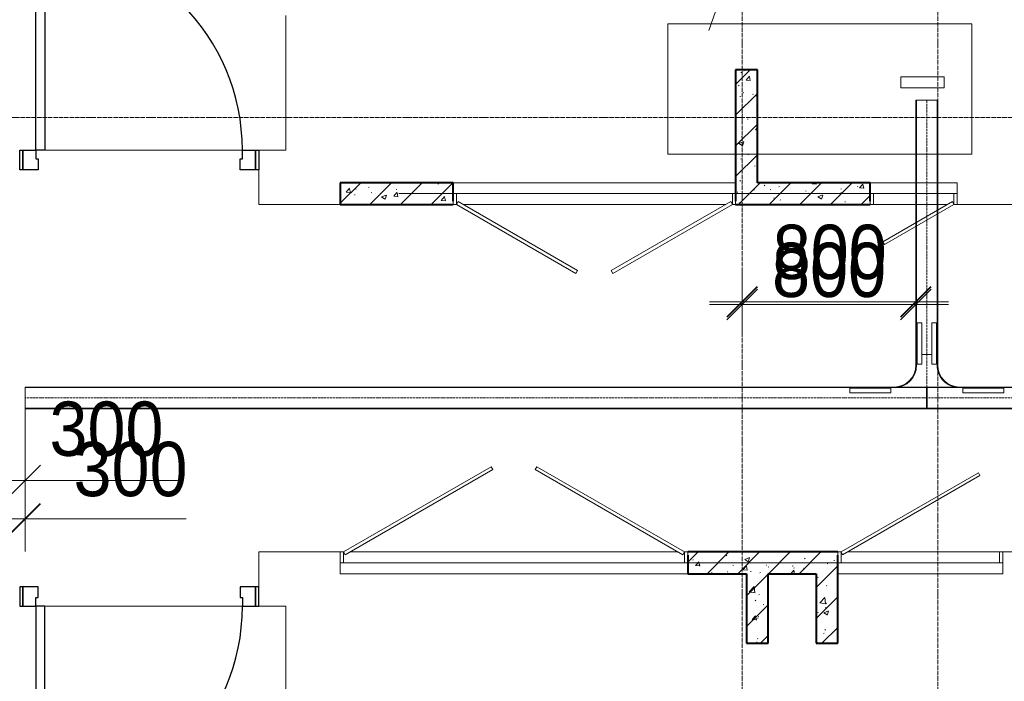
# Model space of a CAD drawing. Header units: millimetres. Extents: x 5617 to 106320, y 7718 to 217672.
# Tile 16 of 44: x 36262 to 40794, y 68205 to 71251. Entities that reach past the tile are written whole.
import ezdxf

# ---------------------------------------------------------------- set-up
doc = ezdxf.new("R2010")
doc.units = ezdxf.units.MM
for name, pattern in [('ADSK_Линия сетки', [25, 20, -2.5, 0, -2.5]), ('Линия сетки', [25, 20, -2.5, 0, -2.5]), ('Осевая', [14, 10, -2, 0, -2])]:
    doc.linetypes.add(name, pattern=pattern)
for name, color, linetype, lineweight in [('Двери', 7, 'Continuous', 18), ('Кабельные лотки', 7, 'Continuous', 18), ('Каркас несущий', 7, 'Continuous', 18), ('Каркас_Импост', 7, 'Continuous', 30), ('Монтажный зазор', 7, 'Continuous', 30), ('Осевая линия', 7, 'Осевая', 18), ('Оси', 7, 'Continuous', 9), ('Панель', 7, 'Continuous', 30), ('Перекрытия', 7, 'Continuous', 18), ('Размеры', 7, 'Continuous', 9), ('Размеры-100', 7, 'Continuous', 9), ('Соединительные детали кабельных лотков', 7, 'Continuous', 18), ('Стены', 7, 'Continuous', 18), ('Стены разрез', 7, 'Continuous', 40), ('Текстовые примечания', 7, 'Continuous', 9), ('Уклон', 7, 'Continuous', 18)]:
    doc.layers.add(name, color=color, linetype=linetype, lineweight=lineweight)
doc.layers.add('Линии', color=7, linetype='Continuous', lineweight=9, true_color=0x00a600)
doc.styles.add('Arial', font='arial.ttf', dxfattribs={"width": 0.9, "height": 250})
doc.dimstyles.new('Основной_2_5_мм', dxfattribs={"dimscale": 304.8, "dimtxt": 255.06485, "dimasz": 0.463911, "dimexe": 0.492126, "dimexo": 0.492126, "dimgap": 0.098425, "dimtad": 1, "dimdec": 0, "dimdsep": 46, "dimtxsty": 'Arial', "dimblk1": 'OBLIQUE', "dimblk2": 'OBLIQUE', "dimsah": 1, "dimcen": 0.09, "dimdle": 0.492126, "dimazin": 2, "dimtfac": 1, "dimtdec": 4, "dimtix": 1, "dimtmove": 1, "dimatfit": 3, "dimfxl": 1, "dimtvp": 1, "dimtolj": 1, "dimtzin": 0, "dimlwd": 20, "dimlwe": 20, "dimarcsym": 2})
doc.dimstyles.new('Основной_2_5_мм_1', dxfattribs={"dimscale": 304.8, "dimtxt": 255.06485, "dimasz": 0.463911, "dimexe": 0.492126, "dimexo": 0.492126, "dimgap": 0.098425, "dimtad": 1, "dimdec": 0, "dimdsep": 46, "dimtxsty": 'Arial', "dimblk1": 'OBLIQUE', "dimblk2": 'OBLIQUE', "dimsah": 1, "dimcen": 0.09, "dimdle": 0.492126, "dimazin": 2, "dimtfac": 1, "dimtdec": 4, "dimtix": 1, "dimtmove": 0, "dimatfit": 3, "dimfxl": 1, "dimtvp": 1, "dimtolj": 1, "dimtzin": 0, "dimlwd": 20, "dimlwe": 20, "dimarcsym": 2})
pattern_1 = [(50, (0, 0), (218.62117, -19.1268), [22.86, -251.46]), (355, (0, 0), (-42.2919, 229.2684), [18.288, -201.168]), (100.451, (18.22, -1.6), (176.3311, 210.13963), [19.428, -213.708]), (46.184, (0, 60.96), (325.29495, -50.4516), [34.29, -377.19]), (96.636, (27.1, 56.76), (284.883, 296.9127), [29.142, -320.562]), (351.184, (0, 60.96), (284.8858, 296.9107), [27.432, -301.752]), (21, (30.48, 45.72), (181.93753, -122.7183), [22.86, -251.46]), (326, (30.48, 45.72), (74.1622, 221.0262), [18.288, -201.168]), (71.451, (45.64, 35.5), (256.10035, 98.30526), [19.428, -213.708]), (37.5, (0, 0), (3.70639, 101.465895), [3.353, -195.377, 3.353, -200.863, -201.93]), (37.5, (0, 0), (3.70639, 101.465895), [-402.946, 3.353, -198.577]), (7.5, (0, 0), (80.18358, 120.21653), [3.353, -113.081, 3.353, -190.805, -76.962]), (7.5, (0, 0), (80.18358, 120.21653), [-310.591, 3.353, -73.609]), (327.5, (-67.97, 0), (162.70865, -6.87497), [3.353, -72.847, 3.353, -234.391, -315.468]), (327.5, (-67.97, 0), (162.70865, -6.87497), [-313.944, 3.353, -312.115]), (317.5, (-98.45, 0), (177.75468, 30.51183), [3.353, -95.707, 3.353, -154.534, -224.028]), (317.5, (-98.45, 0), (177.75468, 30.51183), [-256.946, 3.353, -220.675])]
pattern_2 = [(45, (0, 0), (-70.71068, 70.71068), [])]

# ---------------------------------------------------------------- blocks, each defined once
blk = doc.blocks.new('101_Дверь_Однопольная - _НЧ_Мет_900х2100_Квартира_Пр-3607124-МКСС_K1_L21_67_500_')
at = {"layer": 'Каркас_Импост', "color": 254, "true_color": 0xcccccc}
for p, q in [((-535, 125), (-475, 125)), ((-535, 35), (-535, 125)), ((-475, 125), (-475, 85)), ((475, 125), (535, 125)), ((475, 85), (475, 125)), ((535, 125), (535, 35)), ((-475, 85), (-465, 85)), ((-465, 85), (-465, 35)), ((465, 85), (475, 85)), ((465, 35), (465, 85)), ((-465, 35), (-535, 35)), ((535, 35), (465, 35))]:
    blk.add_line(p, q, dxfattribs=at)
at = {"layer": 'Монтажный зазор', "color": 254, "true_color": 0xcccccc}
for p, q in [((-550, 125), (-535, 125)), ((-550, 35), (-550, 125)), ((-535, 125), (-535, 35)), ((535, 35), (535, 125)), ((535, 125), (550, 125)), ((550, 125), (550, 35)), ((-535, 35), (-550, 35)), ((550, 35), (535, 35))]:
    blk.add_line(p, q, dxfattribs=at)
at = {"layer": 'Панель', "color": 254, "true_color": 0xcccccc}
for p, q in [((-475, 1075), (-435, 1075)), ((-475, 125), (-475, 1075)), ((-435, 1075), (-435, 125)), ((-435, 125), (-475, 125))]:
    blk.add_line(p, q, dxfattribs=at)
blk.add_arc((-475, 125), 950, 0, 90, dxfattribs=at)
blk = doc.blocks.new('101_Дверь_Однопольная - _НЧ_Мет_900х2100_Квартира_Л-3607118-МКСС_K1_L21_67_500_')
at = {"layer": 'Каркас_Импост', "color": 254, "true_color": 0xcccccc}
for p, q in [((-475, 125), (-535, 125)), ((-535, 125), (-535, 35)), ((-475, 85), (-475, 125)), ((535, 125), (475, 125)), ((475, 125), (475, 85)), ((535, 35), (535, 125)), ((-465, 85), (-475, 85)), ((-465, 35), (-465, 85)), ((475, 85), (465, 85)), ((465, 85), (465, 35)), ((-535, 35), (-465, 35)), ((465, 35), (535, 35))]:
    blk.add_line(p, q, dxfattribs=at)
at = {"layer": 'Монтажный зазор', "color": 254, "true_color": 0xcccccc}
for p, q in [((-535, 125), (-550, 125)), ((-550, 125), (-550, 35)), ((-535, 35), (-535, 125)), ((550, 125), (535, 125)), ((535, 125), (535, 35)), ((550, 35), (550, 125)), ((-550, 35), (-535, 35)), ((535, 35), (550, 35))]:
    blk.add_line(p, q, dxfattribs=at)
at = {"layer": 'Панель', "color": 254, "true_color": 0xcccccc}
for p, q in [((475, 1075), (435, 1075)), ((435, 1075), (435, 125)), ((475, 125), (475, 1075)), ((435, 125), (475, 125))]:
    blk.add_line(p, q, dxfattribs=at)
blk.add_arc((475, 125), 950, 90, 180, dxfattribs=at)
blk = doc.blocks.new('101_Лючок доступа_Двупольный - ЛД_П_1300х2100-3932524-МКСС_K1_L21_67_500_')
at = {"layer": 'Двери', "color": 254, "true_color": 0xcccccc}
for p, q in [((-85.1, 367.5), (-635, 50)), ((-77.6, 354.5), (-85.1, 367.5)), ((85.1, 367.5), (77.6, 354.5)), ((635, 50), (85.1, 367.5)), ((-627.5, 37), (-77.6, 354.5)), ((77.6, 354.5), (627.5, 37)), ((-635, 50), (-650, 50)), ((-635, 50), (-627.5, 37)), ((0, 50), (-605, 50)), ((605, 50), (0, 50)), ((627.5, 37), (635, 50)), ((650, 50), (635, 50)), ((650, -50), (-650, -50))]:
    blk.add_line(p, q, dxfattribs=at)
at = {"layer": 'Каркас_Импост', "color": 254, "lineweight": 18, "true_color": 0xcccccc}
for p, q in [((-650, 50), (-635, 50)), ((-650, 50), (-650, 0)), ((-635, 50), (-635, 0)), ((650, 50), (635, 50)), ((635, 50), (635, 0)), ((650, 50), (650, 0)), ((-650, 0), (-635, 0)), ((635, 0), (650, 0))]:
    blk.add_line(p, q, dxfattribs=at)
blk = doc.blocks.new('101_Лючок доступа_Двупольный - ЛД_П_1600х2100-3936488-МКСС_K1_L21_67_500_')
at = {"layer": 'Двери', "color": 254, "true_color": 0xcccccc}
for p, q in [((-105.2, 442.5), (-785, 50)), ((-777.5, 37), (-97.7, 429.5)), ((-97.7, 429.5), (-105.2, 442.5)), ((105.2, 442.5), (97.7, 429.5)), ((97.7, 429.5), (777.5, 37)), ((785, 50), (105.2, 442.5)), ((-785, 50), (-800, 50)), ((-785, 50), (-777.5, 37)), ((0, 50), (-755, 50)), ((755, 50), (0, 50)), ((777.5, 37), (785, 50)), ((800, 50), (785, 50)), ((800, -50), (-800, -50))]:
    blk.add_line(p, q, dxfattribs=at)
at = {"layer": 'Каркас_Импост', "color": 254, "lineweight": 18, "true_color": 0xcccccc}
for p, q in [((-800, 50), (-785, 50)), ((-800, 50), (-800, 0)), ((-785, 50), (-785, 0)), ((800, 50), (785, 50)), ((785, 50), (785, 0)), ((800, 50), (800, 0)), ((-800, 0), (-785, 0)), ((785, 0), (800, 0))]:
    blk.add_line(p, q, dxfattribs=at)
blk = doc.blocks.new('101_Лючок доступа_Однопольный - ЛД_П_760х2100-3929929-МКСС_K1_L21_67_500_')
at = {"layer": 'Двери', "color": 254, "true_color": 0xcccccc}
for p, q in [((267.2, 415), (-365, 50)), ((274.7, 402), (267.2, 415)), ((-357.5, 37), (274.7, 402)), ((-365, 50), (-380, 50)), ((-365, 50), (-357.5, 37)), ((365, 50), (-335, 50)), ((380, -50), (-380, -50))]:
    blk.add_line(p, q, dxfattribs=at)
at = {"layer": 'Каркас_Импост', "color": 254, "lineweight": 18, "true_color": 0xcccccc}
for p, q in [((-380, 50), (-365, 50)), ((-380, 50), (-380, -50)), ((-365, 50), (-365, 0)), ((380, 50), (365, 50)), ((380, 50), (365, 50)), ((365, 50), (365, 35)), ((365, 50), (365, 0)), ((380, 50), (380, -50)), ((380, 35), (380, 50)), ((-380, 0), (-365, 0)), ((365, 0), (380, 0))]:
    blk.add_line(p, q, dxfattribs=at)
blk = doc.blocks.new('101_Лючок доступа_Однопольный - ЛД_П_400х2100-3929387-МКСС_K1_L21_67_500_')
at = {"layer": 'Двери', "color": 254, "true_color": 0xcccccc}
for p, q in [((135.4, 235), (-185, 50)), ((142.9, 222), (135.4, 235)), ((-177.5, 37), (142.9, 222)), ((-185, 50), (-200, 50)), ((-185, 50), (-177.5, 37)), ((185, 50), (-155, 50)), ((200, -50), (-200, -50))]:
    blk.add_line(p, q, dxfattribs=at)
at = {"layer": 'Каркас_Импост', "color": 254, "lineweight": 18, "true_color": 0xcccccc}
for p, q in [((-200, 50), (-185, 50)), ((-200, 50), (-200, -50)), ((-185, 50), (-185, 0)), ((200, 50), (185, 50)), ((200, 50), (185, 50)), ((185, 50), (185, 35)), ((185, 50), (185, 0)), ((200, 50), (200, -50)), ((200, 35), (200, 50)), ((-200, 0), (-185, 0)), ((185, 0), (200, 0))]:
    blk.add_line(p, q, dxfattribs=at)
blk = doc.blocks.new('ПР - 1300_100_Оп250-1020-3959070-МКСС_K1_L21_67_500_')
at = {"layer": 'Каркас несущий', "color": 254, "true_color": 0xffcccc}
blk.add_line((-1670, 0), (900, 0), dxfattribs=at)
blk.add_line((-1670, 0), (900, 0), dxfattribs=at)
blk = doc.blocks.new('ПР - 1600_100_Оп1450-0-3950785-МКСС_K1_L21_67_500_')
at = {"layer": 'Каркас несущий', "color": 254, "true_color": 0xffcccc}
blk.add_line((-800, 0), (2250, 0), dxfattribs=at)
blk.add_line((-800, 0), (2250, 0), dxfattribs=at)
blk = doc.blocks.new('135_SLK_K1_AR_rvt-1-МКСС_K1_L21_67_500_')
at = {"layer": 'Стены разрез', "lineweight": 9, "true_color": 0xcccccc}
h = blk.add_hatch(dxfattribs=at)
h.set_pattern_fill('FP_1', color=254, style=0, pattern_type=2)
h.set_pattern_definition(pattern_1)
h.paths.add_polyline_path([(25220, 70500), (25220, 71020), (25120, 71020), (25120, 70500)])
h = blk.add_hatch(dxfattribs=at)
h.set_pattern_fill('FP_3', color=254, style=0, pattern_type=2)
h.set_pattern_definition(pattern_2)
h.paths.add_polyline_path([(25220, 70500), (25220, 71020), (25120, 71020), (25120, 70500)])
h = blk.add_hatch(dxfattribs=at)
h.set_pattern_fill('FP_1', color=254, style=0, pattern_type=2)
h.set_pattern_definition(pattern_1)
h.paths.add_polyline_path([(25740, 70400), (25740, 70500), (25120, 70500), (25120, 70400), (25589.8, 70400)])
h.paths.add_polyline_path([(23300, 70400), (23820, 70400), (23820, 70500), (23300, 70500), (23300, 70498.3)])
h = blk.add_hatch(dxfattribs=at)
h.set_pattern_fill('FP_3', color=254, style=0, pattern_type=2)
h.set_pattern_definition(pattern_2)
h.paths.add_polyline_path([(25740, 70400), (25740, 70500), (25120, 70500), (25120, 70400), (25589.8, 70400)])
h.paths.add_polyline_path([(23300, 70400), (23820, 70400), (23820, 70500), (23300, 70500), (23300, 70498.3)])
h = blk.add_hatch(dxfattribs=at)
h.set_pattern_fill('FP_1', color=254, style=0, pattern_type=2)
h.set_pattern_definition(pattern_1)
h.paths.add_polyline_path([(24902.5, 68700), (25590, 68700), (25589.8, 68800), (24900, 68800), (24900, 68700)])
h = blk.add_hatch(dxfattribs=at)
h.set_pattern_fill('FP_3', color=254, style=0, pattern_type=2)
h.set_pattern_definition(pattern_2)
h.paths.add_polyline_path([(24902.5, 68700), (25590, 68700), (25589.8, 68800), (24900, 68800), (24900, 68700)])
h = blk.add_hatch(dxfattribs=at)
h.set_pattern_fill('FP_1', color=254, style=0, pattern_type=2)
h.set_pattern_definition(pattern_1)
h.paths.add_polyline_path([(25170, 68380), (25270, 68380), (25270, 68700), (25170, 68700), (25170, 68512.8)])
h = blk.add_hatch(dxfattribs=at)
h.set_pattern_fill('FP_3', color=254, style=0, pattern_type=2)
h.set_pattern_definition(pattern_2)
h.paths.add_polyline_path([(25170, 68380), (25270, 68380), (25270, 68700), (25170, 68700), (25170, 68512.8)])
h = blk.add_hatch(dxfattribs=at)
h.set_pattern_fill('FP_1', color=254, style=0, pattern_type=2)
h.set_pattern_definition(pattern_1)
h.paths.add_polyline_path([(25490, 68380), (25590, 68380), (25589.8, 68700), (25490, 68700), (25490, 68512.8)])
h = blk.add_hatch(dxfattribs=at)
h.set_pattern_fill('FP_3', color=254, style=0, pattern_type=2)
h.set_pattern_definition(pattern_2)
h.paths.add_polyline_path([(25490, 68380), (25590, 68380), (25589.8, 68700), (25490, 68700), (25490, 68512.8)])
at = {"layer": 'Перекрытия', "color": 254, "true_color": 0xcccccc}
for p, q in [((23050, 70650), (23050, 71270)), ((21940, 70650), (22850, 70650)), ((22850, 70650), (21940, 70650)), ((22925, 70650), (23050, 70650)), ((22925, 70400), (22925, 70560)), ((23300, 70400), (22925, 70400)), ((26515, 70400), (26140, 70400)), ((22925, 68640), (22925, 68800)), ((22925, 68800), (23300, 68800)), ((26350, 68800), (26750, 68800)), ((22850, 68550), (21940, 68550)), ((21940, 68550), (22850, 68550)), ((23050, 68550), (22925, 68550)), ((23050, 68130), (23050, 68550))]:
    blk.add_line(p, q, dxfattribs=at)
at = {"layer": 'Стены', "color": 254, "true_color": 0xcccccc}
for p, q in [((23820, 70500), (25120, 70500)), ((25740, 70500), (26140, 70500)), ((26140, 70500), (26140, 70415)), ((23300, 68700), (23300, 68785)), ((26350, 68785), (26350, 68700)), ((24900, 68700), (23300, 68700)), ((26350, 68700), (25590, 68700))]:
    blk.add_line(p, q, dxfattribs=at)
at = {"layer": 'Стены разрез', "color": 254, "true_color": 0xcccccc}
for p, q in [((25120, 71020), (25120, 70500)), ((25220, 71020), (25120, 71020)), ((25220, 70500), (25220, 71020)), ((23820, 70500), (23300, 70500)), ((23300, 70500), (23300, 70400)), ((23820, 70415), (23820, 70500)), ((25120, 70500), (25120, 70415)), ((25740, 70500), (25220, 70500)), ((25740, 70415), (25740, 70500)), ((23300, 70400), (23820, 70400)), ((25120, 70400), (25740, 70400)), ((25590, 68800), (24900, 68800)), ((24900, 68785), (24900, 68700)), ((25590, 68700), (25590, 68785)), ((24900, 68700), (25170, 68700)), ((25170, 68700), (25170, 68380)), ((25270, 68700), (25490, 68700)), ((25270, 68380), (25270, 68700)), ((25490, 68700), (25490, 68380)), ((25590, 68380), (25590, 68700)), ((25170, 68380), (25270, 68380)), ((25490, 68380), (25590, 68380))]:
    blk.add_line(p, q, dxfattribs=at)
at = {"layer": 'Двери', "color": 254, "lineweight": 18, "true_color": 0xcccccc}
for name, p in [('101_Дверь_Однопольная - _НЧ_Мет_900х2100_Квартира_Пр-3607124-МКСС_K1_L21_67_500_', (22375, 70525)), ('101_Лючок доступа_Двупольный - ЛД_П_1600х2100-3936488-МКСС_K1_L21_67_500_', (24100, 68750)), ('101_Лючок доступа_Однопольный - ЛД_П_760х2100-3929929-МКСС_K1_L21_67_500_', (25970, 68750))]:
    blk.add_blockref(name, p, dxfattribs=at)
at = {"layer": 'Двери', "color": 254, "lineweight": 18, "true_color": 0xcccccc, "rotation": 180}
for name, p in [('101_Лючок доступа_Двупольный - ЛД_П_1300х2100-3932524-МКСС_K1_L21_67_500_', (24470, 70450)), ('101_Лючок доступа_Однопольный - ЛД_П_400х2100-3929387-МКСС_K1_L21_67_500_', (25940, 70450)), ('101_Дверь_Однопольная - _НЧ_Мет_900х2100_Квартира_Л-3607118-МКСС_K1_L21_67_500_', (22375, 68675))]:
    blk.add_blockref(name, p, dxfattribs=at)
at = {"layer": 'Каркас несущий', "color": 254, "lineweight": 18, "true_color": 0xcccccc, "rotation": 180}
blk.add_blockref('ПР - 1300_100_Оп250-1020-3959070-МКСС_K1_L21_67_500_', (24470, 70450), dxfattribs=at)
at = {"layer": 'Каркас несущий', "color": 254, "lineweight": 18, "true_color": 0xcccccc}
blk.add_blockref('ПР - 1600_100_Оп1450-0-3950785-МКСС_K1_L21_67_500_', (24100, 68750), dxfattribs=at)
blk = doc.blocks.new('OSTEC_CT - ЛН_ ЛП - ОГП - Тройник - ZS - Цинкование по методу Сендзимира-1219768-МКСС_K1_L21_67_500_')
at = {"layer": 'Осевая линия'}
blk.add_line((0, -200), (0, 0), dxfattribs=at)
at = {"layer": 'Соединительные детали кабельных лотков', "color": 96, "true_color": 0x008000}
for p, q in [((-1, 47.5), (-1, 50)), ((-1, 50), (1, 50)), ((-1, 50), (1, 50)), ((-1, -47.5), (-1, 47.5)), ((1, 47.5), (-1, 47.5)), ((-1, 47.5), (1, 47.5)), ((1, 50), (1, 47.5)), ((1, 47.5), (1, -47.5)), ((-150, -47.5), (-200, -47.5)), ((-200, -47.5), (-200, -50)), ((-200, -50), (-150, -50)), ((-1, -50), (1, -50)), ((200, -47.5), (150, -47.5)), ((150, -50), (200, -50)), ((200, -50), (200, -47.5)), ((-50, -150), (-50, -200)), ((-47.5, -200), (-47.5, -150)), ((47.5, -150), (47.5, -200)), ((50, -200), (50, -150)), ((-50, -200), (-47.5, -200)), ((47.5, -200), (50, -200))]:
    blk.add_line(p, q, dxfattribs=at)
for centre, radius, start, end in [((-150, -150), 102.5, 360, 90), ((-150, -150), 100, 0, 90), ((150, -150), 102.5, 90, 180), ((150, -150), 100, 90, 180)]:
    blk.add_arc(centre, radius, start, end, dxfattribs=at)
blk = doc.blocks.new('OSTEC_U - ЛН_ ЛП - СЛУМ - OSTEC_U - ЛН_ ЛП - СЛУМ-1216886-МКСС_K1_L21_67_500_')
at = {"layer": 'Соединительные детали кабельных лотков', "color": 96, "true_color": 0x008000}
for p, q in [((-95, 2.5), (-95, 25)), ((-95, 25), (95, 25)), ((-95, 0), (-95, 2.5)), ((-95, 2.5), (95, 2.5)), ((95, 25), (95, 2.5)), ((95, 2.5), (95, 0))]:
    blk.add_line(p, q, dxfattribs=at)
blk = doc.blocks.new('OSTEC_U - ЛН_ ЛП - СЛУМ - OSTEC_U - ЛН_ ЛП - СЛУМ-1216893-МКСС_K1_L21_67_500_')
at = {"layer": 'Соединительные детали кабельных лотков', "color": 96, "true_color": 0x008000}
for p, q in [((-95, -2.5), (-95, 0)), ((-95, -25), (-95, -2.5)), ((95, -2.5), (-95, -2.5)), ((95, -25), (-95, -25)), ((95, 0), (95, -2.5)), ((95, -2.5), (95, -25))]:
    blk.add_line(p, q, dxfattribs=at)
blk = doc.blocks.new('OSTEC_U - ЛН_ ЛП - СЛУМ - OSTEC_U - ЛН_ ЛП - СЛУМ-V43-МКСС_K1_L21_67_500_')
at = {"layer": 'Соединительные детали кабельных лотков', "color": 96, "true_color": 0x008000}
for p, q in [((-95, 2.5), (-95, 25)), ((-95, 25), (95, 25)), ((-95, 0), (-95, 2.5)), ((-95, 2.5), (95, 2.5)), ((95, 25), (95, 2.5)), ((95, 2.5), (95, 0))]:
    blk.add_line(p, q, dxfattribs=at)
blk = doc.blocks.new('OSTEC_U - ЛН_ ЛП - СЛУМ - OSTEC_U - ЛН_ ЛП - СЛУМ-V44-МКСС_K1_L21_67_500_')
at = {"layer": 'Соединительные детали кабельных лотков', "color": 96, "true_color": 0x008000}
for p, q in [((-95, 2.5), (-95, 25)), ((-95, 25), (95, 25)), ((-95, 0), (-95, 2.5)), ((-95, 2.5), (95, 2.5)), ((95, 25), (95, 2.5)), ((95, 2.5), (95, 0))]:
    blk.add_line(p, q, dxfattribs=at)
blk = doc.blocks.new('DIMBLOCK1-МКСС_K1_L21_67_500_')
at = {"layer": 'Размеры-100', "lineweight": 20, "transparency": 16777216}
for p, q in [((36287.3, 68952.4), (36287.3, 69511.8)), ((35987.3, 68952.4), (35987.3, 69359.9)), ((35837.3, 68952.4), (36437.3, 68952.4)), ((35987.3, 68952.4), (35987.3, 68802.4)), ((36510.2, 68952.4), (36137.3, 68952.4)), ((36287.3, 68952.4), (36287.3, 68802.4)), ((37028.1, 68952.4), (36510.2, 68952.4))]:
    blk.add_line(p, q, dxfattribs=at)
at = {"layer": 'Размеры-100', "lineweight": 40, "transparency": 16777216}
for p, q in [((35987.3, 68952.4), (36058, 69023.1)), ((36287.3, 68952.4), (36358, 69023.1)), ((35987.3, 68952.4), (35916.6, 68881.7)), ((36287.3, 68952.4), (36216.6, 68881.7))]:
    blk.add_line(p, q, dxfattribs=at)
at = {"layer": 'Размеры-100', "color": 0, "lineweight": 20, "transparency": 16777216, "insert": (36510.2, 69307), "char_height": 250, "width": 621.573, "attachment_point": 1, "line_spacing_factor": 0.941778, "style": 'Arial'}
blk.add_mtext('300', dxfattribs=at)
blk = doc.blocks.new('_Oblique')
at = {"color": 0, "linetype": 'ByBlock', "lineweight": -2}
blk.add_line((-0.5, -0.5), (0.5, 0.5), dxfattribs=at)
blk = doc.blocks.new('DIMBLOCK2-МКСС_K1_L21_67_500_')
at = {"layer": 'Размеры-100', "lineweight": 20, "transparency": 16777216}
for p, q in [((39587.3, 69952.2), (39587.3, 70102.2)), ((40387.3, 69952.2), (40387.3, 70102.2)), ((39437.3, 69952.2), (40537.3, 69952.2)), ((39587.3, 69952.2), (39587.3, 69902.1)), ((40387.3, 69952.2), (40387.3, 69902.1))]:
    blk.add_line(p, q, dxfattribs=at)
at = {"layer": 'Размеры-100', "lineweight": 40, "transparency": 16777216}
for p, q in [((39587.3, 69952.2), (39658, 70022.9)), ((40387.3, 69952.2), (40458, 70022.9)), ((39587.3, 69952.2), (39516.6, 69881.5)), ((40387.3, 69952.2), (40316.6, 69881.5))]:
    blk.add_line(p, q, dxfattribs=at)
at = {"layer": 'Размеры-100', "color": 0, "lineweight": 20, "transparency": 16777216, "insert": (39728.3, 70306.7), "char_height": 250, "width": 621.573, "attachment_point": 1, "line_spacing_factor": 0.941778, "style": 'Arial'}
blk.add_mtext('800', dxfattribs=at)
blk = doc.blocks.new('*D417')
at = {"layer": 'Defpoints', "color": 0, "transparency": 16777216}
for p in [(39587.3, 70039.5), (40387.3, 70039.5), (40387.3, 69939.5)]:
    blk.add_point(p, dxfattribs=at)
at = {"layer": 'Размеры', "color": 0, "lineweight": 20, "transparency": 16777216}
for p, q in [((39437.3, 69939.5), (40537.3, 69939.5)), ((39587.3, 69889.5), (39587.3, 69789.5)), ((40387.3, 69889.5), (40387.3, 69789.5))]:
    blk.add_line(p, q, dxfattribs=at)
at = {"layer": 'Размеры', "color": 0, "lineweight": 20, "transparency": 16777216, "xscale": 141.4, "yscale": 141.4, "zscale": 141.4, "rotation": 180}
blk.add_blockref('_Oblique', (39587.3, 69939.5), dxfattribs=at)
at = {"layer": 'Размеры', "color": 0, "lineweight": 20, "transparency": 16777216, "xscale": 141.4, "yscale": 141.4, "zscale": 141.4}
blk.add_blockref('_Oblique', (40387.3, 69939.5), dxfattribs=at)
at = {"layer": 'Размеры', "color": 0, "lineweight": 20, "transparency": 16777216, "insert": (39987.3, 70097.2), "char_height": 250, "width": 621.573, "attachment_point": 5, "style": 'Arial'}
blk.add_mtext('\\A1;800', dxfattribs=at)
blk = doc.blocks.new('*D418')
at = {"layer": 'Defpoints', "color": 0, "transparency": 16777216}
for p in [(36287.3, 69675), (35987.3, 69470), (36287.3, 69129.3)]:
    blk.add_point(p, dxfattribs=at)
at = {"layer": 'Размеры', "color": 0, "lineweight": 20, "transparency": 16777216}
for p, q in [((36287.3, 69525), (36287.3, 68979.3)), ((35987.3, 69320), (35987.3, 68979.3)), ((35837.3, 69129.3), (36287.3, 69129.3)), ((36287.3, 69129.3), (36988.3, 69129.3))]:
    blk.add_line(p, q, dxfattribs=at)
at = {"layer": 'Размеры', "color": 0, "lineweight": 20, "transparency": 16777216, "xscale": 141.4, "yscale": 141.4, "zscale": 141.4, "rotation": 180}
blk.add_blockref('_Oblique', (35987.3, 69129.3), dxfattribs=at)
at = {"layer": 'Размеры', "color": 0, "lineweight": 20, "transparency": 16777216, "xscale": 141.4, "yscale": 141.4, "zscale": 141.4}
blk.add_blockref('_Oblique', (36287.3, 69129.3), dxfattribs=at)
at = {"layer": 'Размеры', "color": 0, "lineweight": 20, "transparency": 16777216, "insert": (36399.5, 69492.6), "char_height": 250, "width": 621.573, "attachment_point": 1, "line_spacing_factor": 0.941778, "style": 'Arial'}
blk.add_mtext('\\A1;300', dxfattribs=at)

msp = doc.modelspace()

# ---------------------------------------------------------------- linework, layer by layer
at = {"layer": 'Кабельные лотки', "color": 96, "true_color": 0x008000}
for p, q in [((40387.3, 70880), (40487.3, 70880)), ((40387.3, 69709.6), (40387.3, 70880)), ((40389.9, 69709.6), (40389.9, 70880)), ((40484.8, 69709.6), (40484.8, 70880)), ((40487.3, 69709.6), (40487.3, 70880)), ((40389.9, 69709.6), (40387.3, 69709.6)), ((40459.8, 69709.6), (40414.8, 69709.6)), ((40487.3, 69709.6), (40484.8, 69709.6)), ((36287.3, 69459.6), (36287.3, 69559.6)), ((40436.3, 69559.6), (36287.3, 69559.6)), ((40436.3, 69557), (36287.3, 69557)), ((40436.3, 69559.6), (40436.3, 69459.6)), ((40438.3, 69459.6), (40438.3, 69559.6)), ((46179.2, 69559.6), (40438.3, 69559.6)), ((46179.2, 69557), (40438.3, 69557)), ((40436.3, 69462.1), (36287.3, 69462.1)), ((40436.3, 69459.6), (36287.3, 69459.6)), ((46179.2, 69462.1), (40438.3, 69462.1)), ((46179.2, 69459.6), (40438.3, 69459.6))]:
    msp.add_line(p, q, dxfattribs=at)
at = {"layer": 'Линии', "color": 0, "lineweight": 18}
for p, q in [((39244.9, 71231.3), (40644.9, 71231.3)), ((39244.9, 70631.3), (39244.9, 71231.3)), ((40644.9, 71231.3), (40644.9, 70631.3)), ((40644.9, 70631.3), (39244.9, 70631.3))]:
    msp.add_line(p, q, dxfattribs=at)
at = {"layer": 'Осевая линия'}
for p, q in [((40437.3, 69709.6), (40437.3, 70880)), ((40436.3, 69509.6), (36287.3, 69509.6)), ((46179.2, 69509.6), (40438.3, 69509.6))]:
    msp.add_line(p, q, dxfattribs=at)
at = {"layer": 'Оси', "linetype": 'Линия сетки'}
for p, q in [((39587.3, 54703.8), (39587.3, 80999.9)), ((40487.3, 54703.8), (40487.3, 80999.9))]:
    msp.add_line(p, q, dxfattribs=at)
at = {"layer": 'Оси', "linetype": 'ADSK_Линия сетки'}
msp.add_line((74890.6, 70800), (25783.4, 70800), dxfattribs=at)
at = {"layer": 'Текстовые примечания'}
msp.add_line((39434.2, 71200.1), (39737.7, 72067.4), dxfattribs=at)
at = {"layer": 'Уклон'}
for p, q in [((40317.3, 70987.5), (40517.3, 70987.5)), ((40317.3, 70937.5), (40317.3, 70987.5)), ((40517.3, 70987.5), (40517.3, 70937.5)), ((40517.3, 70937.5), (40317.3, 70937.5))]:
    msp.add_line(p, q, dxfattribs=at)

# ---------------------------------------------------------------- block references
at = {"lineweight": 5}
msp.add_blockref('135_SLK_K1_AR_rvt-1-МКСС_K1_L21_67_500_', (14437.3, 0), dxfattribs=at)
at = {"layer": 'Соединительные детали кабельных лотков', "color": 96, "true_color": 0x008000}
for name, p, rotation in [('OSTEC_U - ЛН_ ЛП - СЛУМ - OSTEC_U - ЛН_ ЛП - СЛУМ-V43-МКСС_K1_L21_67_500_', (40389.8, 69759.6), 269.9999999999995), ('OSTEC_U - ЛН_ ЛП - СЛУМ - OSTEC_U - ЛН_ ЛП - СЛУМ-V44-МКСС_K1_L21_67_500_', (40484.8, 69759.6), 89.99999999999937), ('OSTEC_U - ЛН_ ЛП - СЛУМ - OSTEC_U - ЛН_ ЛП - СЛУМ-1216886-МКСС_K1_L21_67_500_', (40697.3, 69557.1), 180)]:
    msp.add_blockref(name, p, dxfattribs=dict(at, rotation=rotation))
at = {"layer": 'Соединительные детали кабельных лотков', "rotation": 180}
msp.add_blockref('OSTEC_CT - ЛН_ ЛП - ОГП - Тройник - ZS - Цинкование по методу Сендзимира-1219768-МКСС_K1_L21_67_500_', (40437.3, 69509.6), dxfattribs=at)
at = {"layer": 'Соединительные детали кабельных лотков', "color": 96, "true_color": 0x008000}
msp.add_blockref('OSTEC_U - ЛН_ ЛП - СЛУМ - OSTEC_U - ЛН_ ЛП - СЛУМ-1216893-МКСС_K1_L21_67_500_', (40177.3, 69557.1), dxfattribs=at)

# ---------------------------------------------------------------- dimensions: what is measured, and where the dimension line sits
at = {"layer": 'Размеры', "lineweight": 20}
for base, p1, p2, dimstyle, picture, middle in [((40387.3, 69952.2), (39587.3, 70052.1), (40387.3, 70052.1), 'Основной_2_5_мм_1', 'DIMBLOCK2-МКСС_K1_L21_67_500_', (39987.3, 70109.8)), ((40387.3, 69939.5), (39587.3, 70039.5), (40387.3, 70039.5), 'Основной_2_5_мм', '*D417', (39987.3, 70097.2))]:
    dim = msp.add_linear_dim(base=base, p1=p1, p2=p2, dimstyle=dimstyle, override={"dimpost": '<>', "dimfxl": 800}, dxfattribs=at)
    dim.commit()
    dim.dimension.update_dxf_attribs({"geometry": picture, "text_midpoint": middle})
for base, p1, p2, dimstyle, override, picture, middle in [((36287.3, 69129.3), (35987.3, 69470), (36287.3, 69675), 'Основной_2_5_мм_1', {"dimpost": '<>', "dimfxl": 363.33387}, '*D418', (36710.2, 69129.3)), ((36287.3, 68952.4), (35987.3, 69509.9), (36287.3, 69661.8), 'Основной_2_5_мм', {"dimpost": '<>', "dimfxl": 336.225625}, 'DIMBLOCK1-МКСС_K1_L21_67_500_', (36821, 69140.3))]:
    dim = msp.add_linear_dim(base=base, p1=p1, p2=p2, dimstyle=dimstyle, override=override, dxfattribs=at)
    dim.commit()
    dim.dimension.update_dxf_attribs({"geometry": picture, "text_midpoint": middle, "dimtype": 160})

doc.saveas('drawing.dxf')
